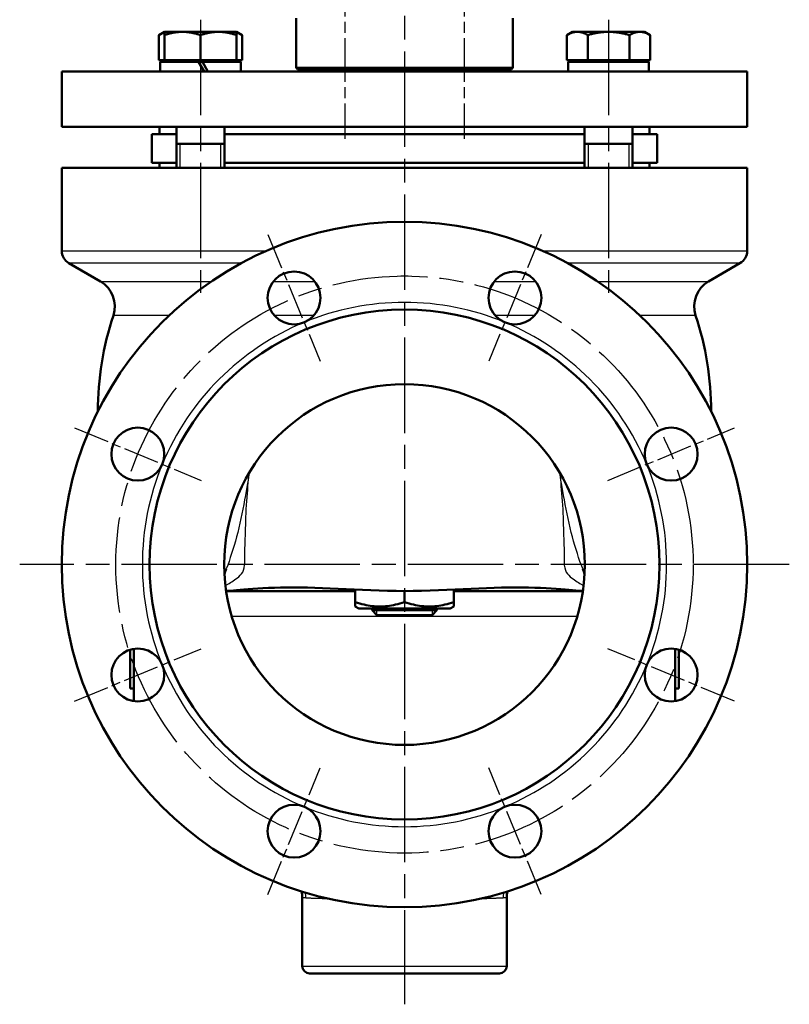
# Model space of a CAD drawing. Header units: millimetres. Extents: x 101 to 1236, y 356 to 1661.
# Tile 8 of 11: x 916 to 1236, y 849 to 1258. Entities that reach past the tile are written whole.
import ezdxf

# ---------------------------------------------------------------- set-up
doc = ezdxf.new("R2010")
doc.units = ezdxf.units.MM
doc.header["$LTSCALE"] = 7
doc.linetypes.add('CHAIN', pattern=[0.3543, 0.2362, -0.0295, 0.0591, -0.0295])
for name, color, linetype, lineweight in [('Gewinde(DIN)', 3, 'Continuous', 25), ('Mittellinie(DIN)', 4, 'CHAIN', 25), ('Mittelpunktmarkierung(DIN)', 4, 'CHAIN', 25), ('Sichtbare Kanten(DIN)', 7, 'Continuous', 50), ('Sichtbare tangentiale Kanten(DIN)', 3, 'Continuous', 25)]:
    doc.layers.add(name, color=color, linetype=linetype, lineweight=lineweight)

msp = doc.modelspace()

# ---------------------------------------------------------------- linework, layer by layer
at = {"layer": 'Gewinde(DIN)'}
for p, q in [((1047.82, 1237.47), (1047.82, 1236.47)), ((1054.33, 1236.47), (1054.33, 1237.47)), ((1097.32, 1237.47), (1097.32, 1236.47)), ((1103.83, 1236.47), (1103.83, 1237.47)), ((982.47, 1206.47), (982.47, 1196.47)), ((999.47, 1196.47), (999.47, 1206.47)), ((1152.18, 1206.47), (1152.18, 1196.47)), ((1169.18, 1196.47), (1169.18, 1206.47)), ((1064.13, 1013.17), (1064.13, 1010.66)), ((1087.51, 1010.66), (1087.51, 1013.17))]:
    msp.add_line(p, q, dxfattribs=at)
at = {"layer": 'Mittellinie(DIN)', "linetype": 'CHAIN', "ltscale": 10.974373}
for p, q in [((1051.07, 1277.57), (1051.07, 1208.44)), ((1100.57, 1277.57), (1100.57, 1208.44))]:
    msp.add_line(p, q, dxfattribs=at)
at = {"layer": 'Mittellinie(DIN)', "linetype": 'CHAIN', "ltscale": 23.990969}
for p, q in [((990.97, 1257.97), (990.97, 1144.51)), ((1160.68, 1257.97), (1160.68, 1144.51))]:
    msp.add_line(p, q, dxfattribs=at)
msp.add_circle((1075.82, 1031.47), 120, dxfattribs=at)
at = {"layer": 'Mittelpunktmarkierung(DIN)', "linetype": 'CHAIN', "ltscale": 23.990969}
for p, q in [((1075.82, 1661.32), (1075.82, 848.61)), ((1235.82, 1031.47), (915.82, 1031.47))]:
    msp.add_line(p, q, dxfattribs=at)
at = {"layer": 'Mittelpunktmarkierung(DIN)', "linetype": 'CHAIN', "ltscale": 9.048304}
for p, q in [((1018.99, 1168.67), (1040.81, 1116.01)), ((1132.65, 1168.67), (1110.84, 1116.01)), ((938.63, 1088.3), (991.29, 1066.49)), ((1160.36, 1066.49), (1213.02, 1088.3)), ((938.63, 974.64), (991.29, 996.46)), ((1213.02, 974.64), (1160.36, 996.46)), ((1018.99, 894.28), (1040.81, 946.94)), ((1132.65, 894.28), (1110.84, 946.94))]:
    msp.add_line(p, q, dxfattribs=at)
at = {"layer": 'Sichtbare Kanten(DIN)'}
for p, q in [((1030.82, 1237.97), (1030.82, 1258.68)), ((1120.82, 1237.97), (1120.82, 1258.68)), ((975.97, 1252.97), (973.65, 1251.63)), ((983.47, 1252.97), (975.97, 1252.97)), ((975.97, 1251.63), (975.97, 1252.97)), ((998.47, 1252.97), (983.47, 1252.97)), ((1005.97, 1252.97), (998.47, 1252.97)), ((1005.97, 1252.97), (1005.97, 1251.63)), ((1005.97, 1252.97), (1008.29, 1251.63)), ((1145.68, 1252.97), (1143.36, 1251.63)), ((1147.69, 1252.97), (1145.68, 1252.97)), ((1160.68, 1252.97), (1147.69, 1252.97)), ((1173.67, 1252.97), (1160.68, 1252.97)), ((1175.68, 1252.97), (1173.67, 1252.97)), ((1175.68, 1252.97), (1178, 1251.63)), ((973.65, 1241.27), (973.65, 1251.63)), ((975.97, 1241.27), (975.97, 1251.63)), ((990.97, 1241.27), (990.97, 1251.63)), ((1005.97, 1241.27), (1005.97, 1251.63)), ((1008.29, 1241.27), (1008.29, 1251.63)), ((1143.36, 1241.27), (1143.36, 1251.63)), ((1152.02, 1241.27), (1152.02, 1251.63)), ((1169.34, 1241.27), (1169.34, 1251.63)), ((1178, 1241.27), (1178, 1251.63)), ((975.97, 1241.27), (973.65, 1241.27)), ((990.97, 1241.27), (975.97, 1241.27)), ((976.88, 1241.27), (976.88, 1240.47)), ((1005.97, 1241.27), (990.97, 1241.27)), ((1005.07, 1241.27), (1005.07, 1240.47)), ((1008.29, 1241.27), (1005.97, 1241.27)), ((1152.02, 1241.27), (1143.36, 1241.27)), ((1146.58, 1241.27), (1146.58, 1240.47)), ((1169.34, 1241.27), (1152.02, 1241.27)), ((1178, 1241.27), (1169.34, 1241.27)), ((1174.77, 1241.27), (1174.77, 1240.47)), ((933.32, 1236.47), (1218.32, 1236.47)), ((933.32, 1236.47), (933.32, 1213.47)), ((990.17, 1240.47), (974.17, 1240.47)), ((974.17, 1240.47), (974.17, 1236.47)), ((990.17, 1240.47), (992.48, 1236.47)), ((990.17, 1240.47), (991.77, 1240.47)), ((994.08, 1236.47), (991.77, 1240.47)), ((1007.77, 1240.47), (991.77, 1240.47)), ((1007.77, 1240.47), (1007.77, 1236.47)), ((1030.82, 1237.97), (1120.82, 1237.97)), ((1031.32, 1237.47), (1030.82, 1237.97)), ((1120.32, 1237.47), (1031.32, 1237.47)), ((1047.07, 1237.47), (1047.07, 1236.47)), ((1055.07, 1237.47), (1055.07, 1236.47)), ((1096.57, 1237.47), (1096.57, 1236.47)), ((1104.57, 1237.47), (1104.57, 1236.47)), ((1120.32, 1237.47), (1120.82, 1237.97)), ((1177.46, 1240.47), (1143.88, 1240.47)), ((1143.88, 1240.47), (1143.88, 1236.47)), ((1177.48, 1240.47), (1177.46, 1240.47)), ((1177.48, 1240.47), (1177.48, 1239.09)), ((1177.48, 1239.09), (1177.48, 1236.47)), ((1218.32, 1236.47), (1218.32, 1213.47)), ((1218.32, 1213.47), (933.32, 1213.47)), ((973.92, 1210.47), (973.92, 1213.47)), ((980.97, 1213.47), (980.97, 1196.47)), ((1000.97, 1213.47), (1000.97, 1196.47)), ((1150.68, 1213.47), (1150.68, 1196.47)), ((1170.68, 1213.47), (1170.68, 1196.47)), ((1177.72, 1210.47), (1177.72, 1213.47)), ((970.82, 1210.47), (980.97, 1210.47)), ((970.82, 1210.47), (970.82, 1198.47)), ((1000.97, 1210.47), (1150.68, 1210.47)), ((1170.68, 1210.47), (1180.82, 1210.47)), ((1180.82, 1210.47), (1180.82, 1198.47)), ((980.97, 1206.47), (1000.97, 1206.47)), ((1150.68, 1206.47), (1170.68, 1206.47)), ((1218.32, 1196.47), (933.32, 1196.47)), ((933.32, 1161.94), (933.32, 1196.47)), ((970.82, 1198.47), (980.97, 1198.47)), ((973.92, 1198.47), (973.92, 1196.47)), ((1000.97, 1198.47), (1150.68, 1198.47)), ((1170.68, 1198.47), (1180.82, 1198.47)), ((1177.72, 1198.47), (1177.72, 1196.47)), ((1218.32, 1161.94), (1218.32, 1196.47)), ((949.39, 1149.2), (936.32, 1156.74)), ((1202.26, 1149.2), (1215.32, 1156.74)), ((1055.32, 1020.47), (1001.63, 1020.47)), ((1055.32, 1021.08), (1055.32, 1015.87)), ((1075.82, 1020.47), (1075.82, 1015.87)), ((1096.32, 1021.08), (1096.32, 1015.87)), ((1150.01, 1020.47), (1096.32, 1020.47)), ((1055.32, 1014.04), (1055.32, 1015.87)), ((1096.32, 1015.87), (1096.32, 1014.04)), ((1056.82, 1013.17), (1055.32, 1014.04)), ((1056.82, 1013.17), (1094.82, 1013.17)), ((1062.32, 1012.47), (1062.32, 1013.17)), ((1062.32, 1012.47), (1089.32, 1012.47)), ((1064.32, 1010.47), (1062.32, 1012.47)), ((1087.32, 1010.47), (1089.32, 1012.47)), ((1089.32, 1012.47), (1089.32, 1013.17)), ((1094.82, 1013.17), (1096.32, 1014.04)), ((1087.32, 1010.47), (1064.32, 1010.47)), ((961.82, 979.97), (961.82, 996.1)), ((963.32, 996.43), (963.32, 974.67)), ((1188.32, 996.43), (1188.32, 974.67)), ((1189.82, 996.1), (1189.82, 979.97)), ((961.82, 979.97), (963.32, 979.97)), ((1189.82, 979.97), (1188.32, 979.97)), ((1033.32, 864.47), (1033.32, 892.85)), ((1118.32, 864.47), (1118.32, 892.85)), ((1115.32, 861.47), (1036.32, 861.47))]:
    msp.add_line(p, q, dxfattribs=at)
at = {"layer": 'Sichtbare Kanten(DIN)', "flags": 128}
for points in [[(983.47, 1252.97), (983.17, 1252.97), (982.87, 1252.96), (982.57, 1252.95), (982.27, 1252.94), (981.97, 1252.92), (981.67, 1252.89), (981.37, 1252.86), (981.07, 1252.83), (980.77, 1252.79), (980.47, 1252.75), (980.16, 1252.7), (979.86, 1252.64), (979.55, 1252.59), (979.24, 1252.53), (978.93, 1252.46), (978.61, 1252.39), (978.3, 1252.31), (977.97, 1252.23), (977.65, 1252.14), (977.32, 1252.05), (976.99, 1251.96), (976.66, 1251.85), (976.32, 1251.75), (975.97, 1251.63)], [(990.97, 1251.63), (990.63, 1251.75), (990.28, 1251.85), (989.95, 1251.96), (989.62, 1252.05), (989.29, 1252.14), (988.97, 1252.23), (988.64, 1252.31), (988.33, 1252.39), (988.01, 1252.46), (987.7, 1252.53), (987.39, 1252.59), (987.08, 1252.64), (986.78, 1252.7), (986.47, 1252.75), (986.17, 1252.79), (985.87, 1252.83), (985.57, 1252.86), (985.27, 1252.89), (984.97, 1252.92), (984.67, 1252.94), (984.37, 1252.95), (984.07, 1252.96), (983.77, 1252.97), (983.47, 1252.97)], [(998.47, 1252.97), (998.17, 1252.97), (997.87, 1252.96), (997.57, 1252.95), (997.27, 1252.94), (996.97, 1252.92), (996.67, 1252.89), (996.37, 1252.86), (996.07, 1252.83), (995.77, 1252.79), (995.47, 1252.75), (995.16, 1252.7), (994.86, 1252.64), (994.55, 1252.59), (994.24, 1252.53), (993.93, 1252.46), (993.61, 1252.39), (993.3, 1252.31), (992.97, 1252.23), (992.65, 1252.14), (992.32, 1252.05), (991.99, 1251.96), (991.66, 1251.85), (991.32, 1251.75), (990.97, 1251.63)], [(1005.97, 1251.63), (1005.63, 1251.75), (1005.28, 1251.85), (1004.95, 1251.96), (1004.62, 1252.05), (1004.29, 1252.14), (1003.97, 1252.23), (1003.64, 1252.31), (1003.33, 1252.39), (1003.01, 1252.46), (1002.7, 1252.53), (1002.39, 1252.59), (1002.08, 1252.64), (1001.78, 1252.7), (1001.47, 1252.75), (1001.17, 1252.79), (1000.87, 1252.83), (1000.57, 1252.86), (1000.27, 1252.89), (999.97, 1252.92), (999.67, 1252.94), (999.37, 1252.95), (999.07, 1252.96), (998.77, 1252.97), (998.47, 1252.97)], [(1147.69, 1252.97), (1147.51, 1252.97), (1147.34, 1252.96), (1147.17, 1252.95), (1146.99, 1252.94), (1146.82, 1252.92), (1146.65, 1252.89), (1146.47, 1252.86), (1146.3, 1252.83), (1146.13, 1252.79), (1145.95, 1252.75), (1145.78, 1252.7), (1145.6, 1252.64), (1145.42, 1252.59), (1145.24, 1252.53), (1145.06, 1252.46), (1144.88, 1252.39), (1144.7, 1252.31), (1144.51, 1252.23), (1144.33, 1252.14), (1144.14, 1252.05), (1143.94, 1251.96), (1143.75, 1251.85), (1143.55, 1251.75), (1143.36, 1251.63)], [(1152.02, 1251.63), (1151.82, 1251.75), (1151.62, 1251.85), (1151.43, 1251.96), (1151.23, 1252.05), (1151.05, 1252.14), (1150.86, 1252.23), (1150.67, 1252.31), (1150.49, 1252.39), (1150.31, 1252.46), (1150.13, 1252.53), (1149.95, 1252.59), (1149.77, 1252.64), (1149.59, 1252.7), (1149.42, 1252.75), (1149.24, 1252.79), (1149.07, 1252.83), (1148.9, 1252.86), (1148.72, 1252.89), (1148.55, 1252.92), (1148.38, 1252.94), (1148.21, 1252.95), (1148.03, 1252.96), (1147.86, 1252.97), (1147.69, 1252.97)], [(1160.68, 1252.97), (1160.33, 1252.97), (1159.98, 1252.96), (1159.64, 1252.95), (1159.29, 1252.94), (1158.95, 1252.92), (1158.6, 1252.89), (1158.25, 1252.86), (1157.91, 1252.83), (1157.56, 1252.79), (1157.21, 1252.75), (1156.86, 1252.7), (1156.5, 1252.64), (1156.15, 1252.59), (1155.79, 1252.53), (1155.43, 1252.46), (1155.07, 1252.39), (1154.7, 1252.31), (1154.33, 1252.23), (1153.96, 1252.14), (1153.58, 1252.05), (1153.19, 1251.96), (1152.81, 1251.85), (1152.41, 1251.75), (1152.02, 1251.63)], [(1169.34, 1251.63), (1168.94, 1251.75), (1168.54, 1251.85), (1168.16, 1251.96), (1167.77, 1252.05), (1167.4, 1252.14), (1167.02, 1252.23), (1166.65, 1252.31), (1166.28, 1252.39), (1165.92, 1252.46), (1165.56, 1252.53), (1165.2, 1252.59), (1164.85, 1252.64), (1164.49, 1252.7), (1164.14, 1252.75), (1163.79, 1252.79), (1163.45, 1252.83), (1163.1, 1252.86), (1162.75, 1252.89), (1162.41, 1252.92), (1162.06, 1252.94), (1161.72, 1252.95), (1161.37, 1252.96), (1161.02, 1252.97), (1160.68, 1252.97)], [(1173.67, 1252.97), (1173.49, 1252.97), (1173.32, 1252.96), (1173.15, 1252.95), (1172.97, 1252.94), (1172.8, 1252.92), (1172.63, 1252.89), (1172.45, 1252.86), (1172.28, 1252.83), (1172.11, 1252.79), (1171.93, 1252.75), (1171.76, 1252.7), (1171.58, 1252.64), (1171.4, 1252.59), (1171.22, 1252.53), (1171.04, 1252.46), (1170.86, 1252.39), (1170.68, 1252.31), (1170.49, 1252.23), (1170.31, 1252.14), (1170.12, 1252.05), (1169.93, 1251.96), (1169.73, 1251.85), (1169.54, 1251.75), (1169.34, 1251.63)], [(1178, 1251.63), (1177.8, 1251.75), (1177.6, 1251.85), (1177.41, 1251.96), (1177.22, 1252.05), (1177.03, 1252.14), (1176.84, 1252.23), (1176.65, 1252.31), (1176.47, 1252.39), (1176.29, 1252.46), (1176.11, 1252.53), (1175.93, 1252.59), (1175.75, 1252.64), (1175.58, 1252.7), (1175.4, 1252.75), (1175.23, 1252.79), (1175.05, 1252.83), (1174.88, 1252.86), (1174.7, 1252.89), (1174.53, 1252.92), (1174.36, 1252.94), (1174.19, 1252.95), (1174.01, 1252.96), (1173.84, 1252.97), (1173.67, 1252.97)], [(975.97, 1252.67), (975.88, 1252.64), (975.79, 1252.61), (975.69, 1252.58), (975.6, 1252.55), (975.51, 1252.52), (975.42, 1252.48), (975.32, 1252.45), (975.23, 1252.41), (975.13, 1252.37), (975.04, 1252.33), (974.94, 1252.29), (974.85, 1252.25), (974.75, 1252.21), (974.65, 1252.16), (974.56, 1252.11), (974.46, 1252.07), (974.36, 1252.02), (974.26, 1251.97), (974.16, 1251.92), (974.06, 1251.86), (973.96, 1251.81), (973.86, 1251.75), (973.75, 1251.69), (973.65, 1251.63)], [(1008.29, 1251.63), (1008.19, 1251.69), (1008.08, 1251.75), (1007.98, 1251.81), (1007.88, 1251.86), (1007.78, 1251.92), (1007.68, 1251.97), (1007.58, 1252.02), (1007.48, 1252.07), (1007.38, 1252.11), (1007.29, 1252.16), (1007.19, 1252.21), (1007.09, 1252.25), (1007, 1252.29), (1006.9, 1252.33), (1006.81, 1252.37), (1006.71, 1252.41), (1006.62, 1252.45), (1006.52, 1252.48), (1006.43, 1252.52), (1006.34, 1252.55), (1006.25, 1252.58), (1006.15, 1252.61), (1006.06, 1252.64), (1005.97, 1252.67)], [(1001.73, 1029.74), (1001.51, 1029.15), (1001.3, 1028.59), (1001.11, 1028.05), (1000.93, 1027.53)], [(1150.72, 1027.53), (1150.54, 1028.05), (1150.34, 1028.59), (1150.14, 1029.15), (1149.91, 1029.74)], [(1001.63, 1020.49), (1002.48, 1020.53), (1003.49, 1020.6), (1004.66, 1020.69), (1005.98, 1020.79), (1007.45, 1020.92), (1009.08, 1021.05), (1010.84, 1021.19), (1012.75, 1021.34), (1014.8, 1021.48), (1016.98, 1021.61), (1019.28, 1021.73), (1021.71, 1021.83), (1024.26, 1021.91), (1026.92, 1021.96), (1029.7, 1021.97), (1032.57, 1021.95), (1035.53, 1021.9), (1038.57, 1021.82), (1041.7, 1021.71), (1044.91, 1021.58), (1048.18, 1021.43), (1051.51, 1021.26), (1054.89, 1021.1), (1058.31, 1020.94), (1061.77, 1020.79), (1065.27, 1020.66), (1068.79, 1020.56), (1072.33, 1020.5), (1075.89, 1020.47), (1079.43, 1020.5), (1082.96, 1020.56), (1086.48, 1020.66), (1089.96, 1020.79), (1093.42, 1020.94), (1096.83, 1021.1), (1100.19, 1021.26), (1103.51, 1021.42), (1106.76, 1021.58), (1109.96, 1021.71), (1113.09, 1021.82), (1116.14, 1021.91), (1119.11, 1021.96), (1121.97, 1021.97), (1124.74, 1021.96), (1127.41, 1021.91), (1129.96, 1021.83), (1132.39, 1021.73), (1134.69, 1021.61), (1136.87, 1021.48), (1138.91, 1021.34), (1140.82, 1021.19), (1142.59, 1021.05), (1144.21, 1020.92), (1145.68, 1020.79), (1147, 1020.69), (1148.16, 1020.6), (1149.17, 1020.53), (1150.01, 1020.49)], [(1055.32, 1015.87), (1056.29, 1015.56), (1057.23, 1015.28), (1058.14, 1015.04), (1059.02, 1014.82), (1059.88, 1014.63), (1060.73, 1014.47), (1061.56, 1014.34), (1062.38, 1014.23), (1063.18, 1014.15), (1063.98, 1014.09), (1064.78, 1014.05), (1065.57, 1014.04), (1066.37, 1014.05), (1067.16, 1014.09), (1067.96, 1014.15), (1068.77, 1014.23), (1069.59, 1014.34), (1070.42, 1014.47), (1071.26, 1014.63), (1072.12, 1014.82), (1073.01, 1015.04), (1073.92, 1015.28), (1074.85, 1015.56), (1075.82, 1015.87)], [(1075.82, 1015.87), (1076.79, 1015.56), (1077.73, 1015.28), (1078.64, 1015.04), (1079.52, 1014.82), (1080.38, 1014.63), (1081.23, 1014.47), (1082.06, 1014.34), (1082.88, 1014.23), (1083.68, 1014.15), (1084.48, 1014.09), (1085.28, 1014.05), (1086.07, 1014.04), (1086.87, 1014.05), (1087.66, 1014.09), (1088.46, 1014.15), (1089.27, 1014.23), (1090.09, 1014.34), (1090.92, 1014.47), (1091.76, 1014.63), (1092.62, 1014.82), (1093.51, 1015.04), (1094.42, 1015.28), (1095.35, 1015.56), (1096.32, 1015.87)]]:
    msp.add_lwpolyline(points, dxfattribs=at)
at = {"layer": 'Sichtbare Kanten(DIN)'}
for centre, radius in [((1075.82, 1031.47), 142.5), ((1029.9, 1142.34), 11), ((1121.75, 1142.34), 11), ((1075.82, 1031.47), 106), ((1075.82, 1031.47), 75), ((964.96, 1077.4), 11), ((1186.69, 1077.4), 11), ((964.96, 985.55), 11), ((1186.69, 985.55), 11), ((1029.9, 920.61), 11), ((1121.75, 920.61), 11)]:
    msp.add_circle(centre, radius, dxfattribs=at)
for centre, radius, start, end in [((939.32, 1161.94), 6, 180, 240), ((1212.32, 1161.94), 6, 300, 0), ((943.39, 1138.81), 12, 341.6868, 60), ((1208.26, 1138.81), 12, 120, 198.3132), ((1075.82, 1094.97), 127.5, 161.6868, 179.9372), ((1075.82, 1094.97), 127.5, 0.0628, 18.3132), ((1023.32, 892.85), 10, 0, 15.8007), ((1128.32, 892.85), 10, 164.1993, 180), ((1036.32, 864.47), 3, 180, 270), ((1115.32, 864.47), 3, 270, 0)]:
    msp.add_arc(centre, radius, start, end, dxfattribs=at)
msp.add_ellipse((1160.68, 1239.09), major_axis=(0, 29.1), ratio=0.57735, start_param=4.712389, end_param=4.760026, dxfattribs=at)
at = {"layer": 'Sichtbare tangentiale Kanten(DIN)'}
for p, q in [((933.32, 1161.94), (1018.5, 1161.94)), ((1133.14, 1161.94), (1218.32, 1161.94)), ((1007.9, 1156.74), (936.32, 1156.74)), ((1215.32, 1156.74), (1143.75, 1156.74)), ((949.39, 1149.2), (995.53, 1149.2)), ((1021.3, 1149.2), (1038.5, 1149.2)), ((1113.15, 1149.2), (1130.34, 1149.2)), ((1156.12, 1149.2), (1202.26, 1149.2)), ((977.94, 1135.04), (954.78, 1135.04)), ((1038.13, 1135.04), (1021.68, 1135.04)), ((1129.97, 1135.04), (1113.52, 1135.04)), ((1196.87, 1135.04), (1173.71, 1135.04)), ((1003.97, 1009.99), (1147.68, 1009.99)), ((1034.81, 892.85), (1033.32, 892.85)), ((1118.32, 892.85), (1116.83, 892.85)), ((1033.32, 864.47), (1118.32, 864.47))]:
    msp.add_line(p, q, dxfattribs=at)
at = {"layer": 'Sichtbare tangentiale Kanten(DIN)', "flags": 128}
for points in [[(1001.33, 1022.68), (1001.85, 1022.98), (1002.38, 1023.28), (1002.91, 1023.61), (1003.45, 1023.95), (1003.99, 1024.31), (1004.55, 1024.68), (1005.13, 1025.06), (1005.73, 1025.47), (1006.33, 1025.92), (1006.92, 1026.42), (1007.49, 1026.99), (1008.03, 1027.63), (1008.54, 1028.36), (1008.94, 1029.19), (1009.2, 1030.12), (1009.36, 1031.15), (1009.44, 1032.24), (1009.46, 1033.39), (1009.45, 1034.57), (1009.44, 1035.79), (1009.46, 1037.01), (1009.5, 1038.26), (1009.54, 1039.54), (1009.58, 1040.85), (1009.63, 1042.2), (1009.67, 1043.59), (1009.71, 1045.02), (1009.75, 1046.48), (1009.79, 1047.99), (1009.83, 1049.54), (1009.89, 1051.14), (1009.97, 1052.78), (1010.05, 1054.44), (1010.15, 1056.11), (1010.26, 1057.78), (1010.38, 1059.42), (1010.5, 1061.03), (1010.62, 1062.6), (1010.75, 1064.1), (1010.88, 1065.53), (1011, 1066.85), (1011.1, 1067.96), (1011.15, 1068.79), (1011.15, 1069.28), (1011.08, 1069.34)], [(1011.08, 1069.34), (1011.14, 1069.26), (1011.1, 1068.73), (1010.98, 1067.82), (1010.8, 1066.6), (1010.57, 1065.17), (1010.3, 1063.59), (1010.01, 1061.93), (1009.69, 1060.17), (1009.35, 1058.35), (1009, 1056.48), (1008.62, 1054.56), (1008.22, 1052.62), (1007.81, 1050.66), (1007.37, 1048.71), (1006.93, 1046.77), (1006.46, 1044.86), (1005.98, 1043), (1005.49, 1041.18), (1004.98, 1039.41), (1004.47, 1037.68), (1003.94, 1036), (1003.4, 1034.37), (1002.86, 1032.78), (1002.3, 1031.24), (1001.73, 1029.73)], [(1140.56, 1069.34), (1140.49, 1069.28), (1140.5, 1068.79), (1140.55, 1067.96), (1140.64, 1066.85), (1140.76, 1065.53), (1140.89, 1064.1), (1141.02, 1062.6), (1141.15, 1061.03), (1141.27, 1059.42), (1141.39, 1057.78), (1141.49, 1056.11), (1141.59, 1054.44), (1141.68, 1052.78), (1141.75, 1051.14), (1141.81, 1049.54), (1141.85, 1047.99), (1141.89, 1046.48), (1141.93, 1045.02), (1141.97, 1043.59), (1142.02, 1042.2), (1142.06, 1040.85), (1142.11, 1039.54), (1142.15, 1038.26), (1142.19, 1037.01), (1142.2, 1035.79), (1142.19, 1034.57), (1142.19, 1033.39), (1142.21, 1032.24), (1142.28, 1031.15), (1142.44, 1030.12), (1142.71, 1029.19), (1143.11, 1028.36), (1143.61, 1027.63), (1144.16, 1026.99), (1144.73, 1026.42), (1145.32, 1025.92), (1145.92, 1025.47), (1146.52, 1025.06), (1147.1, 1024.68), (1147.66, 1024.31), (1148.2, 1023.95), (1148.73, 1023.61), (1149.27, 1023.28), (1149.8, 1022.98), (1150.32, 1022.68)], [(1149.91, 1029.73), (1149.35, 1031.24), (1148.79, 1032.78), (1148.24, 1034.37), (1147.71, 1036), (1147.18, 1037.68), (1146.66, 1039.41), (1146.16, 1041.18), (1145.67, 1043), (1145.19, 1044.86), (1144.72, 1046.77), (1144.27, 1048.71), (1143.84, 1050.66), (1143.42, 1052.62), (1143.03, 1054.56), (1142.65, 1056.48), (1142.29, 1058.35), (1141.96, 1060.17), (1141.64, 1061.93), (1141.35, 1063.59), (1141.08, 1065.17), (1140.84, 1066.6), (1140.66, 1067.82), (1140.55, 1068.73), (1140.51, 1069.26), (1140.56, 1069.34)], [(1034.81, 892.85), (1035.03, 892.85), (1035.27, 892.85), (1035.53, 892.85), (1035.8, 892.84), (1036.08, 892.84), (1036.38, 892.83), (1036.7, 892.82), (1037.03, 892.81), (1037.37, 892.8), (1037.73, 892.79), (1038.1, 892.78), (1038.49, 892.77), (1038.89, 892.75), (1039.31, 892.74), (1039.73, 892.73), (1040.18, 892.72), (1040.63, 892.7), (1041.1, 892.68), (1041.58, 892.66), (1042.08, 892.63), (1042.59, 892.6), (1043.11, 892.57), (1043.64, 892.53), (1044.18, 892.5)], [(1107.49, 892.5), (1108.03, 892.53), (1108.56, 892.56), (1109.08, 892.6), (1109.58, 892.62), (1110.07, 892.65), (1110.55, 892.68), (1111.02, 892.7), (1111.48, 892.72), (1111.92, 892.74), (1112.34, 892.76), (1112.76, 892.77), (1113.16, 892.79), (1113.55, 892.8), (1113.92, 892.81), (1114.28, 892.82), (1114.62, 892.83), (1114.95, 892.83), (1115.26, 892.84), (1115.56, 892.84), (1115.85, 892.85), (1116.12, 892.85), (1116.37, 892.85), (1116.61, 892.85), (1116.83, 892.85)]]:
    msp.add_lwpolyline(points, dxfattribs=at)
at = {"layer": 'Sichtbare tangentiale Kanten(DIN)'}
for start, end in [(67.5, 112.5), (112.5, 157.5), (22.5, 67.5), (157.5, 202.5), (337.5, 22.5), (202.5, 247.5), (292.5, 337.5), (247.5, 292.5)]:
    msp.add_arc((1075.82, 1031.47), 109, start, end, dxfattribs=at)
for centre, major_axis, start_param, end_param in [((1025.16, 892.85), (0, 10), 4.712389, 4.936332), ((1126.48, 892.85), (0, -10), 4.488446, 4.712389)]:
    msp.add_ellipse(centre, major_axis=major_axis, ratio=0.964979, start_param=start_param, end_param=end_param, dxfattribs=at)

doc.saveas('drawing.dxf')
